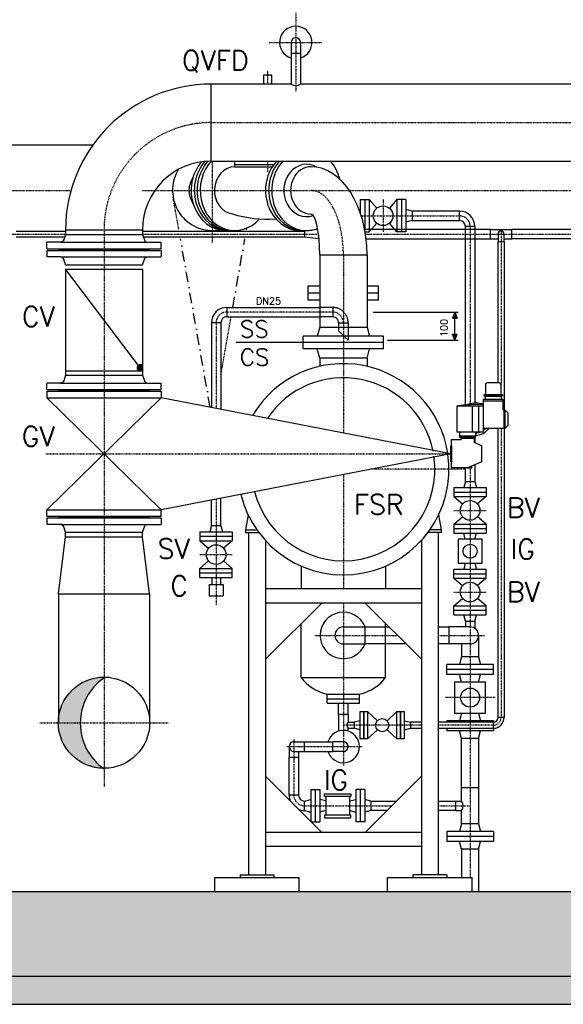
# Model space of a CAD drawing. Header units: millimetres. Extents: x -197187 to 241957296, y -45270 to 70505.
# Tile 82 of 116: x 74881 to 76812, y -40798 to -37301. Entities that reach past the tile are written whole.
import ezdxf
from ezdxf.enums import TextEntityAlignment as Align

# ---------------------------------------------------------------- set-up
doc = ezdxf.new("R2010")
doc.units = ezdxf.units.MM
doc.header["$LTSCALE"] = 0.5
for name, pattern in [('DASHDOT', [1, 0.5, -0.25, 0, -0.25]), ('DOT', [0.25, 0, -0.25]), ('HIDDEN', [0.375, 0.25, -0.125])]:
    doc.linetypes.add(name, pattern=pattern)
for name, color, linetype in [('21', 7, 'Continuous'), ('41', 7, 'Continuous'), ('42', 7, 'Continuous'), ('44', 7, 'Continuous'), ('45', 7, 'Continuous'), ('P-MU025ENTL', 7, 'Continuous'), ('P-MU025ENTLÜ', 7, 'Continuous'), ('P-MU050ENTL', 7, 'Continuous'), ('P-MU150AUSL', 7, 'Continuous'), ('P-MU150EINL', 7, 'Continuous'), ('P-MU200EINL', 7, 'Continuous'), ('P-MU300AUSL', 7, 'Continuous')]:
    doc.layers.add(name, color=color, linetype=linetype)
doc.styles.add('ROMANS', font='ROMANS', dxfattribs={"height": 0.2})

msp = doc.modelspace()

# ---------------------------------------------------------------- hatches: boundary and pattern name
at = {"lineweight": 5}
h = msp.add_hatch(dxfattribs=at)
h.set_pattern_fill('ANSI33', color=256, scale=25)
h.set_pattern_definition([(45, (123557.72, -294.98), (-112.2532, 112.2532), []), (45, (123669.98, -294.98), (-112.2532, 112.2532), [79.375, -39.6875])])
h.paths.add_polyline_path([(71830.791, -35901.362), (71850.791, -35881.362), (72060.791, -35881.362), (72080.791, -35901.362), (72080.791, -40397.563), (84480.791, -40397.563), (84480.791, -35901.362), (84500.791, -35881.362), (84710.791, -35881.362), (84730.791, -35901.362), (84730.791, -40697.563), (71830.791, -40697.563)])
at = {"linetype": 'Continuous'}
h = msp.add_hatch(color=256, dxfattribs=at)
h.paths.add_polyline_path([(76426.43, -38339.563), (76426.43, -38361.416), (76434.322, -38361.418)])
h.paths.add_polyline_path([(76418.527, -38361.413), (76426.43, -38361.416), (76426.43, -38339.563)])
h = msp.add_hatch(color=256, dxfattribs=at)
h.paths.add_polyline_path([(76426.43, -38439.563), (76426.43, -38417.711), (76434.322, -38417.709)])
h.paths.add_polyline_path([(76418.527, -38417.713), (76426.43, -38417.711), (76426.43, -38439.563)])
at = {"lineweight": 5}
h = msp.add_hatch(dxfattribs=at)
h.set_pattern_fill('ANSI36', color=256, scale=10)
h.set_pattern_definition([(45, (123557.725, -114305.756), (16.83798, 61.739261), [79.375, -15.875, 0, -15.875])])
h.paths.add_polyline_path([(72080.791, -40697.563), (71630.791, -40697.563), (71630.791, -40797.563), (72080.791, -40797.563)])
h.paths.add_polyline_path([(72980.791, -40697.563), (72080.791, -40697.563), (72080.791, -40797.563), (72980.791, -40797.563)])
h.paths.add_polyline_path([(84930.791, -40697.563), (72980.791, -40697.563), (72980.791, -40797.563), (84930.791, -40797.563)])
at = {"layer": 'P-MU200EINL'}
h = msp.add_hatch(color=256, dxfattribs=at)
h.dxf.hatch_style = 1
h.paths.add_polyline_path([(75317.291, -38528.621, 1), (75302.927, -38547.563), (75317.291, -38547.563)])
h = msp.add_hatch(color=256, dxfattribs=at)
h.dxf.hatch_style = 1
h.paths.add_polyline_path([(75096.447, -39799.643), (75019.703, -39799.643, 0.41421356), (75181.653, -39961.593, -0.24701126)])
h.paths.add_polyline_path([(75181.653, -39637.693, 0.41421356), (75019.703, -39799.643), (75096.447, -39799.643, -0.24701126)])

# ---------------------------------------------------------------- linework, layer by layer
at = {"linetype": 'HIDDEN', "ltscale": 10}
for p, q in [((75992.791, -38322.713), (75946.641, -38322.713)), ((75992.791, -38322.713), (75992.791, -38356.413)), ((75992.791, -38356.413), (75946.641, -38356.413)), ((76013.941, -38377.563), (76047.641, -38377.563)), ((76013.941, -38377.563), (76013.941, -38405.863)), ((76047.641, -38377.563), (76047.641, -38439.563)), ((76047.641, -38439.563), (76013.941, -38405.863))]:
    msp.add_line(p, q, dxfattribs=at)
at = {"linetype": 'Continuous'}
for p, q in [((76426.43, -38339.563), (76418.527, -38361.413)), ((76426.43, -38339.563), (76434.322, -38361.418)), ((76418.527, -38361.413), (76434.322, -38361.418)), ((76418.527, -38417.713), (76434.322, -38417.709)), ((76426.43, -38439.563), (76418.527, -38417.713)), ((76426.43, -38439.563), (76434.322, -38417.709))]:
    msp.add_line(p, q, dxfattribs=at)
for p, q in [((76598.596, -38649.575), (76527.629, -38649.575)), ((76527.629, -38649.575), (76527.629, -38766.005)), ((76598.596, -38655.305), (76527.629, -38655.305)), ((76596.062, -38635.298), (76530.163, -38635.298)), ((76598.596, -38686.406), (76598.596, -38649.575)), ((76489.146, -38766.005), (76489.146, -38672.707)), ((76512.067, -38766.005), (76512.067, -38672.707)), ((76604.326, -38686.406), (76598.596, -38686.406)), ((76600.11, -38686.406), (76600.11, -38752.305)), ((76604.326, -38686.406), (76615.787, -38697.867)), ((76604.326, -38686.406), (76604.326, -38752.305)), ((76615.787, -38740.845), (76615.787, -38697.867)), ((76604.326, -38752.305), (76527.629, -38752.305)), ((76604.326, -38752.305), (76615.787, -38740.845)), ((76443.303, -38778.549), (76500.606, -38778.549)), ((76443.303, -38782.328), (76449.033, -38788.058)), ((76494.876, -38788.058), (76449.033, -38788.058)), ((76449.033, -38788.058), (76449.033, -38792.418)), ((76500.606, -38782.328), (76494.876, -38788.058)), ((76494.876, -38788.058), (76494.876, -38802.186)), ((76522.382, -38813.907), (76494.876, -38802.186)), ((76522.382, -38871.211), (76522.382, -38813.907)), ((76522.382, -38871.211), (76471.955, -38892.699)), ((76471.955, -38892.699), (76487.107, -38892.699)), ((76487.107, -38892.699), (76487.107, -38886.243))]:
    msp.add_line(p, q)
msp.add_lwpolyline([(76590.846, -38632.432), (76590.846, -38596.902, 0.41421356), (76585.115, -38591.172), (76541.11, -38591.172, 0.41421356), (76535.379, -38596.902), (76535.379, -38632.432)], format="xyb", close=True)
for points in [[(76530.163, -38638.163), (76530.163, -38632.432), (76596.062, -38632.432), (76596.062, -38638.163)], [(76535.379, -38649.575), (76535.379, -38638.163), (76590.846, -38638.163), (76590.846, -38649.575)], [(76412.359, -38871.211), (76412.359, -38813.907), (76414.651, -38813.907), (76414.651, -38871.211)]]:
    msp.add_lwpolyline(points, close=True)
for points in [[(76527.629, -38766.005), (76434.707, -38766.005), (76434.707, -38672.707), (76527.629, -38672.707)], [(76443.303, -38766.005), (76443.303, -38782.328), (76500.606, -38782.328), (76500.606, -38766.005)], [(76471.955, -38892.699), (76414.651, -38892.699), (76414.651, -38792.418), (76449.033, -38792.418)]]:
    msp.add_lwpolyline(points)
at = {"linetype": 'HIDDEN', "ltscale": 10}
for radius in [54.85, 21.15]:
    msp.add_arc((75992.791, -38377.563), radius, 0, 90, dxfattribs=at)
for centre, radius, start, end in [((76500.606, -39121.067), 453.177, 86.581427, 98.361383), ((76500.606, -38719.356), 57.304, 61.863509, 117.830517), ((76500.606, -38666.35), 5.73, 46.581381, 133.418619), ((76500.606, -38719.356), 57.304, 270, 324.900368), ((76500.606, -38719.356), 48.708, 270, 286.720066), ((76500.606, -38719.356), 48.708, 303.696422, 317.431546)]:
    msp.add_arc(centre, radius, start, end)
at = {"layer": '21', "linetype": 'Continuous', "ltscale": 10}
for p, q in [((72080.791, -40397.563), (84480.791, -40397.563)), ((71630.791, -40697.563), (84930.791, -40697.563)), ((71830.791, -40697.563), (84730.791, -40697.563)), ((71630.791, -40797.563), (84930.791, -40797.563))]:
    msp.add_line(p, q, dxfattribs=at)
at = {"layer": '41', "linetype": 'Continuous', "ltscale": 10}
for p, q in [((75692.632, -39059.654), (75683.749, -39112.563)), ((76368.95, -39059.654), (76377.833, -39112.563)), ((75683.749, -39112.563), (75723.545, -39112.563)), ((75683.749, -39112.563), (75683.749, -39122.563)), ((75683.749, -39122.563), (75730.791, -39122.563)), ((75693.749, -39122.563), (75693.749, -40337.563)), ((76377.833, -39122.563), (76330.791, -39122.563)), ((76377.833, -39112.563), (76338.037, -39112.563)), ((76367.833, -39122.563), (76367.833, -40337.563)), ((76377.833, -39112.563), (76377.833, -39122.563)), ((75753.749, -39150.294), (75753.749, -40337.563)), ((76307.833, -39150.294), (76307.833, -40337.563)), ((76307.833, -39322.563), (75753.749, -39322.563)), ((76307.833, -39372.563), (75753.749, -39372.563)), ((75753.749, -39572.563), (75953.749, -39372.563)), ((76307.833, -39572.563), (76107.833, -39372.563)), ((75753.749, -39987.563), (75953.749, -40187.563)), ((76307.833, -39987.563), (76107.833, -40187.563)), ((76307.833, -40187.563), (75753.749, -40187.563)), ((76307.833, -40237.563), (75753.749, -40237.563)), ((75573.749, -40347.563), (75873.749, -40347.563)), ((75573.749, -40397.563), (75573.749, -40347.563)), ((75663.749, -40337.563), (75783.749, -40337.563)), ((75663.749, -40337.563), (75663.749, -40347.563)), ((75783.749, -40337.563), (75783.749, -40347.563)), ((75873.749, -40397.563), (75873.749, -40347.563)), ((76187.833, -40347.563), (76487.833, -40347.563)), ((76187.833, -40397.563), (76187.833, -40347.563)), ((76397.833, -40337.563), (76277.833, -40337.563)), ((76277.833, -40337.563), (76277.833, -40347.563)), ((76397.833, -40337.563), (76397.833, -40347.563)), ((76487.833, -40397.563), (76487.833, -40347.563))]:
    msp.add_line(p, q, dxfattribs=at)
at = {"layer": '41', "linetype": 'DASHDOT', "ltscale": 10}
msp.add_arc((76562.791, -39778.563), 28, 270, 0, dxfattribs=at)
at = {"layer": '45', "linetype": 'DASHDOT', "ltscale": 10}
for p, q in [((75761.791, -37482.384), (75761.791, -37530.063)), ((75561.791, -37666.563), (81418.58, -37666.563)), ((75566.611, -38092.259), (75566.611, -37803.063)), ((75761.791, -37803.063), (75761.791, -37843.72)), ((72445.758, -37907.563), (75063.588, -37907.563)), ((75317.291, -37907.563), (79466.291, -37907.563)), ((76480.791, -38035.563), (76480.791, -38665.587)), ((74824.432, -38062.563), (75044.291, -38062.563)), ((75317.291, -38062.563), (75942.382, -38062.563)), ((76109.315, -38062.563), (77742.382, -38062.563)), ((76590.791, -38047.8), (76590.791, -38596.113)), ((76030.791, -38136.563), (76030.791, -38768.778)), ((75992.791, -38339.563), (75616.941, -38339.563)), ((75578.941, -38377.563), (75578.941, -38681.398)), ((76590.791, -38752.305), (76590.791, -39778.563)), ((76462.171, -38897.563), (76127.934, -38897.563)), ((76480.791, -38892.699), (76480.791, -40347.563)), ((76030.791, -38916.349), (76030.791, -39322.563)), ((75578.941, -39003.728), (75578.941, -39378.655)), ((75521.441, -39200.563), (75636.441, -39200.563)), ((76030.791, -39372.563), (76030.791, -39949.005)), ((75929.023, -39487.563), (76222.833, -39487.563)), ((76367.833, -39487.563), (76531.672, -39487.563)), ((76307.833, -39806.563), (76030.791, -39806.563)), ((76562.791, -39806.563), (76367.833, -39806.563))]:
    msp.add_line(p, q, dxfattribs=at)
at = {"layer": '45', "linetype": 'Continuous', "ltscale": 10}
for p, q in [((75645.791, -37823.413), (75645.791, -37803.063)), ((74868.791, -38051.913), (75044.291, -38051.913)), ((75041.017, -38073.213), (74868.791, -38073.213)), ((75317.291, -38051.913), (75892.791, -38051.913)), ((75892.791, -38073.213), (75320.565, -38073.213)), ((75613.791, -38050.063), (75645.791, -38050.063)), ((75877.791, -38050.063), (75899.791, -38050.063)), ((75939.988, -38046.061), (75892.791, -38051.913)), ((75892.791, -38051.913), (75892.791, -38073.213)), ((75942.791, -38079.413), (75892.791, -38073.213)), ((75942.791, -38065.955), (75942.791, -38079.413)), ((76552.791, -38045.713), (76106.397, -38045.713)), ((76552.791, -38079.413), (76552.791, -38045.713)), ((76552.791, -38045.713), (76628.791, -38045.713)), ((76580.141, -38062.563), (76580.141, -38090.563)), ((76601.441, -38090.563), (76601.441, -38062.563)), ((77383.532, -38045.713), (76628.791, -38045.713)), ((76628.791, -38079.413), (76628.791, -38045.713)), ((75942.791, -38079.413), (75944.179, -38079.413)), ((76111.605, -38079.413), (76552.791, -38079.413)), ((76552.791, -38079.413), (76580.141, -38079.413)), ((76601.441, -38090.563), (76580.141, -38090.563)), ((76580.141, -38591.172), (76580.141, -38090.563)), ((76601.441, -38079.413), (76628.791, -38079.413)), ((76601.441, -38090.563), (76601.441, -38686.406)), ((77744.179, -38079.413), (76628.791, -38079.413)), ((75946.641, -38136.563), (75946.641, -38392.563)), ((75946.641, -38136.563), (76114.941, -38136.563)), ((76114.941, -38136.563), (76114.941, -38392.563)), ((75616.941, -38322.713), (75946.641, -38322.713)), ((75616.941, -38322.713), (75616.941, -38356.413)), ((76136.178, -38339.563), (76438.93, -38339.563)), ((76426.43, -38439.563), (76426.43, -38339.563)), ((75562.091, -38377.563), (75562.091, -38678.14)), ((75595.791, -38377.563), (75562.091, -38377.563)), ((75595.791, -38377.563), (75595.791, -38684.657)), ((75616.941, -38356.413), (75946.641, -38356.413)), ((75946.641, -38392.563), (75937.799, -38425.563)), ((75946.641, -38392.563), (76114.941, -38392.563)), ((76114.941, -38392.563), (76123.783, -38425.563)), ((76173.291, -38425.563), (75888.291, -38425.563)), ((75888.291, -38469.563), (75888.291, -38425.563)), ((76173.291, -38447.563), (75888.291, -38447.563)), ((76173.291, -38469.563), (76173.291, -38425.563)), ((76187.669, -38439.563), (76438.93, -38439.563)), ((76173.291, -38469.563), (75888.291, -38469.563)), ((75946.641, -38502.563), (75937.799, -38469.563)), ((76114.941, -38502.563), (76123.783, -38469.563)), ((76114.941, -38502.563), (75946.641, -38502.563)), ((75946.641, -38502.563), (75946.641, -38532.127)), ((76114.941, -38502.563), (76114.941, -38532.127)), ((76580.141, -39778.563), (76580.141, -38752.305)), ((76601.441, -38752.305), (76601.441, -39778.563)), ((75562.091, -39097.563), (75562.091, -39006.987)), ((75595.791, -39097.563), (75595.791, -39000.47)), ((75521.441, -39119.563), (75521.441, -39151.563)), ((75521.441, -39119.563), (75636.441, -39119.563)), ((75562.091, -39097.563), (75556.196, -39119.563)), ((75562.091, -39097.563), (75595.791, -39097.563)), ((75595.791, -39097.563), (75601.686, -39119.563)), ((75636.441, -39119.563), (75636.441, -39151.563)), ((75521.441, -39135.563), (75636.441, -39135.563)), ((75521.441, -39151.563), (75636.441, -39151.563)), ((75521.441, -39151.563), (75552.302, -39177.862)), ((75636.441, -39151.563), (75605.58, -39177.862)), ((75521.441, -39249.563), (75552.302, -39223.265)), ((75636.441, -39249.563), (75605.58, -39223.265)), ((75521.441, -39249.563), (75636.441, -39249.563)), ((75521.441, -39281.563), (75521.441, -39249.563)), ((75636.441, -39281.563), (75636.441, -39249.563)), ((75521.441, -39265.563), (75636.441, -39265.563)), ((75521.441, -39281.563), (75636.441, -39281.563)), ((75563.941, -39281.563), (75563.941, -39306.563)), ((75593.941, -39281.563), (75593.941, -39306.563)), ((75553.941, -39306.563), (75553.941, -39346.563)), ((75553.941, -39306.563), (75603.941, -39306.563)), ((75603.941, -39306.563), (75603.941, -39346.563)), ((75553.941, -39346.563), (75603.941, -39346.563)), ((76601.441, -39778.563), (76580.141, -39778.563)), ((76307.833, -39795.913), (76268.791, -39795.913)), ((76268.791, -39817.213), (76307.833, -39817.213)), ((76562.791, -39795.913), (76367.833, -39795.913)), ((76367.833, -39817.213), (76562.791, -39817.213)), ((76562.791, -39795.913), (76562.791, -39817.213))]:
    msp.add_line(p, q, dxfattribs=at)
msp.add_lwpolyline([(75776.791, -37530.063), (75776.791, -37498.413), (75746.791, -37498.413), (75746.791, -37530.063)], dxfattribs=at)
msp.add_circle((75578.941, -39200.563), 35, dxfattribs=at)
for centre, radius, start, end in [((75566.611, -37907.563), 142.5, 148.212105, 280.220064), ((75566.611, -37907.563), 84.15, 145.004475, 214.995525), ((75761.791, -37578.278), 431.346, 253.114122, 273.85707), ((76590.791, -38062.563), 10.65, 0, 180), ((75616.941, -38377.563), 54.85, 90, 180), ((75616.941, -38377.563), 21.15, 90, 180), ((76030.791, -38897.563), 375, 8.670904, 149.349914), ((76030.791, -38897.563), 325, 11.339677, 146.159414), ((76030.791, -38897.563), 375, 193.763997, 8.206594), ((76030.791, -38897.563), 325, 194.19815, 8.229696), ((76562.791, -39778.563), 38.65, 270, 0), ((76562.791, -39778.563), 17.35, 270, 0)]:
    msp.add_arc(centre, radius, start, end, dxfattribs=at)
at = {"layer": '45', "linetype": 'DASHDOT', "ltscale": 10}
for centre, start, end in [((76442.791, -38035.563), 0, 90), ((75616.941, -38377.563), 90, 180), ((75992.791, -38377.563), 0, 90), ((75892.791, -40054.563), 180, 270)]:
    msp.add_arc(centre, 38, start, end, dxfattribs=at)
at = {"layer": '45', "linetype": 'Continuous', "ltscale": 10}
for centre, major_axis, ratio, start_param, end_param in [((75613.791, -37907.563), (0, -142.5), 0.866025, 3.9134932, 6.28318531), ((75624.791, -37907.563), (0, -142.5), 0.866025, 3.89917739, 6.28318531), ((75634.791, -37907.563), (0, -142.5), 0.866025, 3.89179369, 6.28318531), ((75645.791, -37907.563), (0, -142.5), 0.866025, 3.88917733, 7.06539428), ((75645.791, -37907.563), (0, -84.15), 0.86602572, 3.14159265, 6.15533961), ((75877.791, -37907.563), (0, -142.5), 0.866025, 3.88917733, 6.28318531), ((75888.791, -37907.563), (0, -142.5), 0.866025, 3.88917733, 6.28318531), ((75899.791, -37907.563), (0, -142.5), 0.866025, 3.88917733, 6.60972898), ((75899.791, -37907.563), (0, -92.992), 0.86602544, 2.66041872, 6.58681691), ((75916.291, -37907.563), (0, -84.15), 0.86602544, 3.14159265, 6.28318531), ((75916.291, -38136.563), (0, 313.15), 0.63436021, 4.71238898, 6.28318516), ((75899.791, -37907.563), (0, -142.5), 0.866025, 1.85308878, 2.39400798), ((75916.291, -38136.563), (0, 144.85), 0.20952641, 4.71238898, 6.28282035)]:
    msp.add_ellipse(centre, major_axis=major_axis, ratio=ratio, start_param=start_param, end_param=end_param, dxfattribs=at)
at = {"layer": '45', "linetype": 'DASHDOT', "ltscale": 10}
msp.add_ellipse((75916.291, -38136.563), major_axis=(0, 229), ratio=0.49999956, start_param=4.71238898, end_param=6.28318531, dxfattribs=at)
at = {"layer": 'P-MU025ENTL', "linetype": 'Continuous', "ltscale": 10}
for p, q in [((76013.941, -39768.563), (76013.941, -39728.563)), ((76047.641, -39768.563), (76047.641, -39728.563)), ((76047.641, -39768.563), (76013.941, -39768.563)), ((76013.941, -39768.563), (76013.941, -39827.588)), ((76047.641, -39768.563), (76047.641, -39795.913)), ((76047.641, -39795.913), (76068.791, -39795.913)), ((76047.641, -39827.588), (76047.641, -39817.213)), ((76047.641, -39817.213), (76068.791, -39817.213)), ((76068.791, -39795.913), (76068.791, -39817.213)), ((75854.791, -39865.713), (75892.791, -39865.713)), ((75892.791, -39899.413), (75892.791, -39865.713)), ((75892.791, -39865.713), (75992.791, -39865.713)), ((75992.791, -39899.413), (75992.791, -39865.713)), ((76030.791, -39865.713), (75992.791, -39865.713)), ((75854.791, -39899.413), (75892.791, -39899.413)), ((75892.791, -39899.413), (75992.791, -39899.413)), ((76030.791, -39899.413), (75992.791, -39899.413))]:
    msp.add_line(p, q, dxfattribs=at)
at = {"layer": 'P-MU025ENTL', "linetype": 'DASHDOT', "ltscale": 10}
for p, q in [((75854.791, -39857.577), (75854.791, -40054.563)), ((75829.805, -39882.563), (76097.232, -39882.563))]:
    msp.add_line(p, q, dxfattribs=at)
at = {"layer": 'P-MU025ENTL', "linetype": 'Continuous', "ltscale": 10}
for centre, radius, start, end in [((76060.699, -39806.563), 16.85, 140.798656, 219.201344), ((76030.791, -39882.563), 57.5, 197.040253, 162.959747), ((75854.791, -39882.563), 16.85, 90, 270), ((76030.791, -39882.563), 16.85, 270, 90)]:
    msp.add_arc(centre, radius, start, end, dxfattribs=at)
at = {"layer": 'P-MU025ENTLÜ', "linetype": 'DASHDOT', "ltscale": 10}
for p, q in [((75861.791, -37277.139), (75861.791, -37557.381)), ((75766.819, -37382.263), (75952.636, -37382.263)), ((76171.791, -37940.063), (76171.791, -38055.063)), ((76094.299, -37997.563), (76442.791, -37997.563)), ((76423.291, -39043.563), (76538.291, -39043.563)), ((76423.291, -39333.563), (76538.291, -39333.563))]:
    msp.add_line(p, q, dxfattribs=at)
at = {"layer": 'P-MU025ENTLÜ', "linetype": 'Continuous', "ltscale": 10}
for p, q in [((76463.941, -38940.563), (76458.046, -38962.563)), ((76463.941, -38940.563), (76497.641, -38940.563)), ((76497.641, -38940.563), (76503.536, -38962.563)), ((76423.291, -38962.563), (76538.291, -38962.563)), ((76423.291, -38962.563), (76423.291, -38994.563)), ((76423.291, -38978.563), (76538.291, -38978.563)), ((76538.291, -38962.563), (76538.291, -38994.563)), ((76423.291, -38994.563), (76538.291, -38994.563)), ((76423.291, -38994.563), (76454.152, -39020.862)), ((76538.291, -38994.563), (76507.43, -39020.862)), ((76423.291, -39092.563), (76454.152, -39066.265)), ((76538.291, -39092.563), (76507.43, -39066.265)), ((76423.291, -39092.563), (76423.291, -39124.563)), ((76423.291, -39092.563), (76538.291, -39092.563)), ((76423.291, -39108.563), (76538.291, -39108.563)), ((76538.291, -39092.563), (76538.291, -39124.563)), ((76423.291, -39124.563), (76538.291, -39124.563)), ((76463.807, -39146.063), (76458.046, -39124.563)), ((76497.775, -39146.063), (76503.536, -39124.563)), ((76423.291, -39284.563), (76423.291, -39252.563)), ((76423.291, -39252.563), (76538.291, -39252.563)), ((76463.807, -39231.063), (76458.046, -39252.563)), ((76497.775, -39231.063), (76503.536, -39252.563)), ((76538.291, -39284.563), (76538.291, -39252.563)), ((76423.291, -39268.563), (76538.291, -39268.563)), ((76423.291, -39284.563), (76538.291, -39284.563)), ((76423.291, -39284.563), (76454.152, -39310.862)), ((76538.291, -39284.563), (76507.43, -39310.862)), ((76423.291, -39382.563), (76454.152, -39356.265)), ((76538.291, -39382.563), (76507.43, -39356.265)), ((76423.291, -39414.563), (76423.291, -39382.563)), ((76423.291, -39382.563), (76538.291, -39382.563)), ((76423.291, -39398.563), (76538.291, -39398.563)), ((76538.291, -39414.563), (76538.291, -39382.563)), ((76423.291, -39414.563), (76538.291, -39414.563)), ((76463.941, -39436.563), (76458.046, -39414.563)), ((76497.641, -39436.563), (76503.536, -39414.563)), ((75914.791, -40035.063), (75914.791, -40148.606)), ((75914.791, -40035.063), (75946.791, -40035.063)), ((75930.791, -40035.063), (75930.791, -40150.063)), ((75946.791, -40035.063), (75946.791, -40150.063)), ((76106.791, -40035.063), (76074.791, -40035.063)), ((76074.791, -40035.063), (76074.791, -40150.063)), ((76090.791, -40035.063), (76090.791, -40150.063)), ((76106.791, -40035.063), (76106.791, -40150.063)), ((75892.791, -40075.713), (75914.791, -40069.818)), ((75968.291, -40075.579), (75946.791, -40069.818)), ((76053.291, -40075.579), (76074.791, -40069.818)), ((76128.791, -40075.713), (76106.791, -40069.818)), ((75892.791, -40109.413), (75914.791, -40115.308)), ((75968.291, -40109.547), (75946.791, -40115.308)), ((76053.291, -40109.547), (76074.791, -40115.308)), ((76128.791, -40109.413), (76106.791, -40115.308)), ((75916.249, -40150.063), (75946.791, -40150.063)), ((76106.791, -40150.063), (76074.791, -40150.063))]:
    msp.add_line(p, q, dxfattribs=at)
for points in [[(76523.291, -39231.063), (76523.291, -39146.063), (76438.291, -39146.063), (76438.291, -39231.063)], [(75964.199, -40050.063), (76057.383, -40050.063), (76057.383, -40059.713), (75964.199, -40059.713)], [(75964.199, -40135.063), (76057.383, -40135.063), (76057.383, -40125.413), (75964.199, -40125.413)]]:
    msp.add_lwpolyline(points, close=True, dxfattribs=at)
for points in [[(75968.291, -40059.713), (75968.291, -40125.413)], [(76053.291, -40125.413), (76053.291, -40059.713)]]:
    msp.add_lwpolyline(points, dxfattribs=at)
for centre, radius in [((76480.791, -39043.563), 35), ((76480.791, -39188.563), 25), ((76480.791, -39333.563), 35)]:
    msp.add_circle(centre, radius, dxfattribs=at)
at = {"layer": 'P-MU050ENTL', "linetype": 'Continuous', "ltscale": 10}
for p, q in [((76106.791, -39457.413), (76106.791, -39517.713)), ((76450.641, -39563.563), (76443.406, -39590.563)), ((76510.941, -39563.563), (76450.641, -39563.563)), ((76510.941, -39563.563), (76518.176, -39590.563)), ((76563.291, -39590.563), (76398.291, -39590.563)), ((76398.291, -39626.563), (76398.291, -39590.563)), ((76563.291, -39608.563), (76398.291, -39608.563)), ((76563.291, -39626.563), (76563.291, -39590.563)), ((76563.291, -39626.563), (76398.291, -39626.563)), ((76450.641, -39653.563), (76443.406, -39626.563)), ((76510.941, -39653.563), (76518.176, -39626.563)), ((76450.641, -39763.563), (76443.406, -39790.563)), ((76510.941, -39763.563), (76518.176, -39790.563)), ((76563.291, -39790.563), (76398.291, -39790.563)), ((76398.291, -39790.563), (76398.291, -39795.913)), ((76398.291, -39817.213), (76398.291, -39826.563)), ((76563.291, -39790.563), (76563.291, -39795.906)), ((76563.291, -39817.21), (76563.291, -39826.563)), ((76563.291, -39826.563), (76398.291, -39826.563)), ((76450.641, -39853.563), (76443.406, -39826.563)), ((76510.941, -39853.563), (76450.641, -39853.563)), ((76450.641, -40075.713), (76450.641, -39853.563)), ((76510.941, -39853.563), (76518.176, -39826.563)), ((76510.941, -39853.563), (76510.941, -40028.563)), ((76510.941, -40028.563), (76450.641, -40028.563)), ((76450.641, -40156.563), (76450.641, -40109.413)), ((76450.641, -40156.563), (76443.406, -40183.563)), ((76510.941, -40156.563), (76450.641, -40156.563)), ((76510.941, -40156.563), (76518.176, -40183.563)), ((76563.291, -40183.563), (76398.291, -40183.563)), ((76398.291, -40183.563), (76398.291, -40219.563)), ((76563.291, -40201.563), (76398.291, -40201.563)), ((76563.291, -40183.563), (76563.291, -40219.563)), ((76563.291, -40219.563), (76398.291, -40219.563)), ((76450.641, -40246.563), (76443.406, -40219.563)), ((76510.941, -40246.563), (76518.176, -40219.563)), ((76510.941, -40246.563), (76450.641, -40246.563))]:
    msp.add_line(p, q, dxfattribs=at)
at = {"layer": 'P-MU050ENTL', "linetype": 'DASHDOT', "ltscale": 10}
for p, q in [((76569.881, -39708.563), (76391.701, -39708.563)), ((75892.791, -40092.563), (76202.833, -40092.563)), ((76367.833, -40092.563), (76480.791, -40092.563))]:
    msp.add_line(p, q, dxfattribs=at)
at = {"layer": 'P-MU050ENTL', "linetype": 'Continuous', "ltscale": 10}
msp.add_arc((76030.791, -39487.563), 30.15, 90, 270, dxfattribs=at)
at = {"layer": 'P-MU150AUSL', "linetype": 'Continuous', "ltscale": 10}
for p, q in [((75645.791, -37815.913), (75783.293, -37815.913)), ((75645.791, -37823.413), (75778.198, -37823.413)), ((75905.791, -38297.563), (75905.791, -38247.563)), ((75946.641, -38247.563), (75905.791, -38247.563)), ((76155.791, -38247.563), (76114.941, -38247.563)), ((76155.791, -38297.563), (76155.791, -38247.563)), ((75946.641, -38272.563), (75905.791, -38272.563)), ((76155.791, -38272.563), (76114.941, -38272.563)), ((75946.641, -38297.563), (75905.791, -38297.563)), ((76155.791, -38297.563), (76114.941, -38297.563)), ((75880.791, -39241.256), (75880.791, -39322.563)), ((76180.791, -39241.256), (76180.791, -39322.563)), ((75880.791, -39637.563), (75880.791, -39445.521)), ((76180.791, -39637.563), (76180.791, -39445.521)), ((76180.791, -39637.563), (76180.791, -39445.521)), ((75880.791, -39637.563), (76180.791, -39637.563)), ((75973.291, -39728.563), (75973.291, -39696.563)), ((75973.291, -39696.563), (76088.291, -39696.563)), ((75973.291, -39712.563), (76088.291, -39712.563)), ((76047.888, -39696.563), (76088.291, -39696.563)), ((76052.43, -39712.563), (76088.291, -39712.563)), ((76088.291, -39728.563), (76088.291, -39696.563)), ((76088.291, -39728.563), (76088.291, -39696.563)), ((75973.291, -39728.563), (76088.291, -39728.563)), ((76050.916, -39728.563), (76088.291, -39728.563))]:
    msp.add_line(p, q, dxfattribs=at)
at = {"layer": 'P-MU150AUSL'}
msp.add_line((75888.291, -38447.563), (75648.767, -38447.563), dxfattribs=at)
at = {"layer": 'P-MU150AUSL', "linetype": 'Continuous', "ltscale": 10}
for centre, start_param, end_param in [((76029.321, -39575.577), 3.64636544, 4.3758927), ((76032.262, -39575.577), 5.04888526, 5.77841253), ((76032.262, -39575.577), 5.04888526, 5.77841253)]:
    msp.add_ellipse(centre, major_axis=(169.693, 0), ratio=0.75533428, start_param=start_param, end_param=end_param, dxfattribs=at)
at = {"layer": 'P-MU150EINL', "linetype": 'DASHDOT', "ltscale": 10}
for p, q in [((75180.791, -38047.563), (75180.791, -40025.611)), ((74974.044, -38842.563), (76412.347, -38842.563)), ((74952.744, -39797.563), (75408.838, -39797.563))]:
    msp.add_line(p, q, dxfattribs=at)
msp.add_arc((75561.791, -38047.563), 381, 90, 180, dxfattribs=at)
at = {"layer": 'P-MU200EINL'}
for p, q in [((75844.941, -37382.263), (75844.941, -37462.263)), ((75878.641, -37382.263), (75878.641, -37462.263)), ((75844.941, -37420.263), (75878.641, -37420.263)), ((75844.941, -37462.263), (75844.941, -37530.063)), ((75878.641, -37462.263), (75878.641, -37530.063)), ((75561.791, -37803.063), (75561.791, -37530.063)), ((75844.941, -37530.063), (75561.791, -37530.063)), ((79365.341, -37530.063), (75878.641, -37530.063)), ((75561.791, -37803.063), (79709.791, -37803.063)), ((76090.791, -37940.063), (76122.791, -37940.063)), ((76090.791, -37940.063), (76090.791, -37986.918)), ((76106.791, -37940.063), (76106.791, -38047.786)), ((76122.791, -37940.063), (76122.791, -38055.063)), ((76122.791, -37940.063), (76149.09, -37970.924)), ((76220.791, -37940.063), (76194.492, -37970.924)), ((76252.791, -37940.063), (76220.791, -37940.063)), ((76220.791, -37940.063), (76220.791, -38055.063)), ((76236.791, -37940.063), (76236.791, -38055.063)), ((76252.791, -37940.063), (76252.791, -38055.063)), ((76086.799, -37975.888), (76090.791, -37974.818)), ((76274.791, -37980.713), (76252.791, -37974.818)), ((76274.791, -37980.713), (76274.791, -38014.413)), ((76442.791, -37980.713), (76274.791, -37980.713)), ((76442.791, -38014.413), (76442.791, -37980.713)), ((76122.791, -38055.063), (76149.09, -38024.203)), ((76220.791, -38055.063), (76194.492, -38024.203)), ((76274.791, -38014.413), (76252.791, -38020.308)), ((76274.791, -38014.413), (76442.791, -38014.413)), ((76497.641, -38035.563), (76463.941, -38035.563)), ((76463.941, -38669.376), (76463.941, -38035.563)), ((76497.641, -38035.563), (76497.641, -38661.446)), ((75044.291, -38047.563), (75317.291, -38047.563)), ((75044.291, -38047.563), (75044.291, -38063.563)), ((75044.291, -38063.563), (75317.291, -38063.563)), ((75317.291, -38047.563), (75317.291, -38063.563)), ((76108.095, -38055.063), (76122.791, -38055.063)), ((76252.791, -38055.063), (76220.791, -38055.063)), ((74978.291, -38114.563), (74978.291, -38091.563)), ((75026.191, -38091.563), (75335.392, -38091.563)), ((75383.291, -38114.563), (75383.291, -38091.563)), ((74978.291, -38114.563), (75383.291, -38114.563)), ((74978.291, -38120.563), (75383.291, -38120.563)), ((74978.291, -38120.563), (74978.291, -38143.563)), ((75020.791, -38117.563), (75020.791, -38114.563)), ((75020.791, -38117.563), (75340.791, -38117.563)), ((75020.791, -38117.563), (75340.791, -38117.563)), ((75020.791, -38117.563), (75020.791, -38120.563)), ((75026.191, -38143.563), (75335.392, -38143.563)), ((75340.791, -38117.563), (75340.791, -38114.563)), ((75340.791, -38117.563), (75340.791, -38120.563)), ((75383.291, -38120.563), (75383.291, -38143.563)), ((75044.291, -38171.563), (75317.291, -38171.563)), ((75044.291, -38187.563), (75317.291, -38187.563)), ((75044.291, -38187.563), (75044.291, -38547.563)), ((75317.291, -38547.563), (75044.291, -38187.563)), ((75317.291, -38187.563), (75317.291, -38547.563)), ((75044.291, -38547.563), (75317.291, -38547.563)), ((75044.291, -38547.563), (75044.291, -38563.563)), ((75044.291, -38563.563), (75317.291, -38563.563)), ((75317.291, -38547.563), (75317.291, -38563.563)), ((74978.291, -38614.563), (74978.291, -38591.563)), ((75026.191, -38591.563), (75335.392, -38591.563)), ((75383.291, -38614.563), (75383.291, -38591.563)), ((74978.291, -38614.563), (75383.291, -38614.563)), ((74978.291, -38620.563), (75383.291, -38620.563)), ((74978.291, -38620.563), (74978.291, -38643.563)), ((75020.791, -38617.563), (75020.791, -38614.563)), ((75020.791, -38617.563), (75340.791, -38617.563)), ((75020.791, -38617.563), (75340.791, -38617.563)), ((75020.791, -38617.563), (75020.791, -38620.563)), ((75340.791, -38617.563), (75340.791, -38614.563)), ((75340.791, -38617.563), (75340.791, -38620.563)), ((75383.291, -38620.563), (75383.291, -38643.563)), ((74978.291, -38643.563), (75383.291, -38643.563)), ((74978.291, -38643.563), (75383.291, -39041.563)), ((75383.291, -38643.563), (74978.291, -39041.563)), ((76412.347, -38842.563), (75383.291, -38643.563)), ((76497.641, -38785.294), (76497.641, -38803.364)), ((76412.347, -38842.563), (75383.291, -39041.563)), ((76463.941, -38940.563), (76463.941, -38892.699)), ((76497.641, -38881.753), (76497.641, -38940.563)), ((74978.291, -39064.563), (74978.291, -39041.563)), ((74978.291, -39041.563), (75383.291, -39041.563)), ((75383.291, -39064.563), (75383.291, -39041.563)), ((74978.291, -39064.563), (75383.291, -39064.563)), ((74978.291, -39070.563), (75383.291, -39070.563)), ((74978.291, -39070.563), (74978.291, -39093.563)), ((75020.791, -39067.563), (75020.791, -39064.563)), ((75020.791, -39067.563), (75340.791, -39067.563)), ((75020.791, -39067.563), (75020.791, -39070.563)), ((75020.791, -39067.563), (75340.791, -39067.563)), ((75340.791, -39067.563), (75340.791, -39064.563)), ((75340.791, -39067.563), (75340.791, -39070.563)), ((75383.291, -39070.563), (75383.291, -39093.563)), ((75026.191, -39093.563), (75335.392, -39093.563)), ((75044.291, -39137.563), (75044.291, -39121.563)), ((75044.291, -39121.563), (75317.291, -39121.563)), ((75317.291, -39137.563), (75317.291, -39121.563)), ((75018.841, -39340.563), (75044.291, -39137.563)), ((75044.291, -39137.563), (75317.291, -39137.563)), ((75342.741, -39340.563), (75317.291, -39137.563)), ((75018.841, -39340.563), (75342.741, -39340.563)), ((75018.841, -39340.563), (75018.841, -39797.563)), ((75342.741, -39340.563), (75342.741, -39797.563)), ((76463.941, -39436.563), (76497.641, -39436.563)), ((76463.941, -39436.563), (76463.941, -39457.413)), ((76497.641, -39436.563), (76497.641, -39462.561)), ((76030.791, -39457.413), (76106.791, -39457.413)), ((76106.791, -39457.413), (76192.683, -39457.413)), ((76367.833, -39457.413), (76404.791, -39457.413)), ((76404.791, -39457.413), (76404.791, -39517.713)), ((76480.791, -39457.413), (76404.791, -39457.413)), ((76510.941, -39487.563), (76510.941, -39563.563)), ((76030.791, -39517.713), (76106.791, -39517.713)), ((76252.983, -39517.713), (76106.791, -39517.713)), ((76404.791, -39517.713), (76367.833, -39517.713)), ((76480.791, -39517.713), (76404.791, -39517.713)), ((76450.641, -39517.713), (76450.641, -39563.563)), ((76117.791, -39759.063), (76151.707, -39790.652)), ((76219.791, -39759.063), (76185.875, -39790.652)), ((76089.791, -39790.563), (76068.791, -39795.913)), ((76089.791, -39822.563), (76068.791, -39817.213)), ((76151.707, -39822.475), (76117.791, -39854.063)), ((76185.875, -39822.475), (76219.791, -39854.063)), ((76247.791, -39790.563), (76268.791, -39795.913)), ((76247.791, -39822.563), (76268.791, -39817.213)), ((76268.791, -39795.913), (76268.791, -39817.213)), ((75837.941, -39882.563), (75837.941, -39920.563)), ((75837.941, -39920.563), (75871.641, -39920.563)), ((75837.941, -40054.563), (75837.941, -39920.563)), ((75871.641, -39899.413), (75871.641, -39920.563)), ((75871.641, -39920.563), (75871.641, -40054.563)), ((76510.941, -40028.563), (76510.941, -40092.563)), ((75871.641, -40054.563), (75837.941, -40054.563)), ((75892.791, -40109.413), (75892.791, -40075.713)), ((76128.791, -40075.713), (76219.683, -40075.713)), ((76128.791, -40075.713), (76128.791, -40109.413)), ((76367.833, -40075.713), (76429.791, -40075.713)), ((76429.791, -40109.413), (76429.791, -40075.713)), ((76429.791, -40075.713), (76450.641, -40075.713)), ((76510.941, -40092.563), (76510.941, -40156.563)), ((76185.983, -40109.413), (76128.791, -40109.413)), ((76429.791, -40109.413), (76367.833, -40109.413)), ((76429.791, -40109.413), (76450.641, -40109.413)), ((76450.641, -40242.563), (76450.641, -40347.563)), ((76510.941, -40242.563), (76510.941, -40397.563))]:
    msp.add_line(p, q, dxfattribs=at)
at = {"layer": 'P-MU200EINL', "linetype": 'DASHDOT', "ltscale": 10}
for p, q in [((75446.288, -38045.713), (75426.279, -37932.327)), ((75686.934, -38045.713), (75687.658, -38041.613)), ((75595.791, -38562.204), (75632.106, -38356.413))]:
    msp.add_line(p, q, dxfattribs=at)
at = {"layer": 'P-MU200EINL', "linetype": 'DASHDOT', "ltscale": 150}
for p, q in [((75557.741, -38677.299), (75452.235, -38079.413)), ((75638.053, -38322.713), (75680.987, -38079.413))]:
    msp.add_line(p, q, dxfattribs=at)
at = {"layer": 'P-MU200EINL'}
for points in [[(75044.291, -38063.563), (75037.554, -38083.419, -0.32134723), (75026.191, -38091.563), (74978.291, -38091.563)], [(75317.291, -38063.563), (75324.028, -38083.419, 0.32134723), (75335.392, -38091.563), (75383.291, -38091.563)], [(75044.291, -38171.563), (75037.554, -38151.708, 0.32134723), (75026.191, -38143.563), (74978.291, -38143.563)], [(75317.291, -38171.563), (75324.028, -38151.708, -0.32134723), (75335.392, -38143.563), (75383.291, -38143.563)], [(75044.291, -38563.563), (75037.554, -38583.419, -0.32134723), (75026.191, -38591.563), (74978.291, -38591.563)], [(75317.291, -38563.563), (75324.028, -38583.419, 0.32134723), (75335.392, -38591.563), (75383.291, -38591.563)], [(75044.291, -39121.563), (75037.554, -39101.708, 0.32134723), (75026.191, -39093.563), (74978.291, -39093.563)], [(75317.291, -39121.563), (75324.028, -39101.708, -0.32134723), (75335.392, -39093.563), (75383.291, -39093.563)]]:
    msp.add_lwpolyline(points, format="xyb", dxfattribs=at)
for points in [[(76425.791, -39763.563), (76535.791, -39763.563), (76535.791, -39653.563), (76425.791, -39653.563)], [(76089.791, -39854.063), (76103.791, -39854.063), (76103.791, -39759.063), (76089.791, -39759.063)], [(76103.791, -39854.063), (76117.791, -39854.063), (76117.791, -39759.063), (76103.791, -39759.063)], [(76219.791, -39854.063), (76233.791, -39854.063), (76233.791, -39759.063), (76219.791, -39759.063)], [(76233.791, -39854.063), (76247.791, -39854.063), (76247.791, -39759.063), (76233.791, -39759.063)]]:
    msp.add_lwpolyline(points, close=True, dxfattribs=at)
for centre, radius in [((76171.791, -37997.563), 35), ((75180.791, -39797.563), 161.95), ((76480.791, -39708.563), 33.725), ((76168.791, -39806.563), 23.346)]:
    msp.add_circle(centre, radius, dxfattribs=at)
for centre, radius, start, end in [((75861.791, -37382.263), 57.5, 287.040253, 252.959747), ((75861.791, -37382.263), 16.85, 0, 180), ((75561.791, -38047.563), 517.5, 90, 180), ((75861.791, -37503.942), 31.085, 237.175747, 302.824253), ((75561.791, -38047.563), 244.5, 90, 180), ((76442.791, -38035.563), 54.85, 0, 90), ((76442.791, -38035.563), 21.15, 0, 90), ((75310.109, -38538.092), 11.886, 52.825745, 232.825745), ((76030.791, -39487.563), 82.5, 21.435559, 338.564441), ((76480.791, -39487.563), 30.15, 270, 90), ((75292.958, -39799.643), 196.512, 124.500154, 235.499846), ((75892.791, -40054.563), 54.85, 180, 203.239874), ((75892.791, -40054.563), 21.15, 180, 270), ((76425.639, -40092.563), 30.15, 326.022154, 33.977846), ((75892.791, -40054.563), 54.85, 246.760126, 270)]:
    msp.add_arc(centre, radius, start, end, dxfattribs=at)
at = {"layer": 'P-MU300AUSL', "linetype": 'Continuous', "ltscale": 10}
msp.add_line((74118.195, -37745.613), (75141.514, -37745.613), dxfattribs=at)

# ---------------------------------------------------------------- texts
at = {"layer": '42', "linetype": 'Continuous', "ltscale": 10, "style": 'ROMANS'}
msp.add_text('CV', height=70, dxfattribs=at).set_placement((74889.029, -38390.258))
at = {"layer": '44', "linetype": 'Continuous', "ltscale": 10, "style": 'ROMANS'}
msp.add_text('100', height=25, rotation=90, dxfattribs=at).set_placement((76400.381, -38427.835))
at = {"layer": '45', "linetype": 'DOT', "ltscale": 10, "style": 'ROMANS'}
msp.add_text('DN25', height=25, dxfattribs=at).set_placement((75720.554, -38312.713))
at = {"layer": 'P-MU025ENTLÜ', "linetype": 'Continuous', "ltscale": 10, "style": 'ROMANS'}
for s, p in [('BV', (76611.324, -39068.91)), ('IG', (76624.327, -39216.213)), ('BV', (76611.324, -39367.851))]:
    msp.add_text(s, height=70, dxfattribs=at).set_placement(p)
at = {"layer": 'P-MU050ENTL', "linetype": 'Continuous', "ltscale": 10, "style": 'ROMANS'}
msp.add_text('IG', height=70, dxfattribs=at).set_placement((75960.734, -40035.913))
at = {"layer": 'P-MU150AUSL', "insert": (75662.965, -38369.527), "char_height": 60, "width": 107.98183, "attachment_point": 1, "style": 'ROMANS'}
msp.add_mtext('SS\\PCS', dxfattribs=at)
at = {"layer": 'P-MU200EINL', "linetype": 'Continuous', "ltscale": 10, "style": 'ROMANS'}
for s, p in [('QVFD', (75457.516, -37480.923)), ('GV', (74888.41, -38815.778)), ('SV', (75371.008, -39215.025)), ('C', (75416.179, -39346.613))]:
    msp.add_text(s, height=70, dxfattribs=at).set_placement(p)
msp.add_text('FSR', height=70, dxfattribs=at).set_placement((76067.728, -39022.683), align=Align.MIDDLE_LEFT)

doc.saveas('drawing.dxf')
